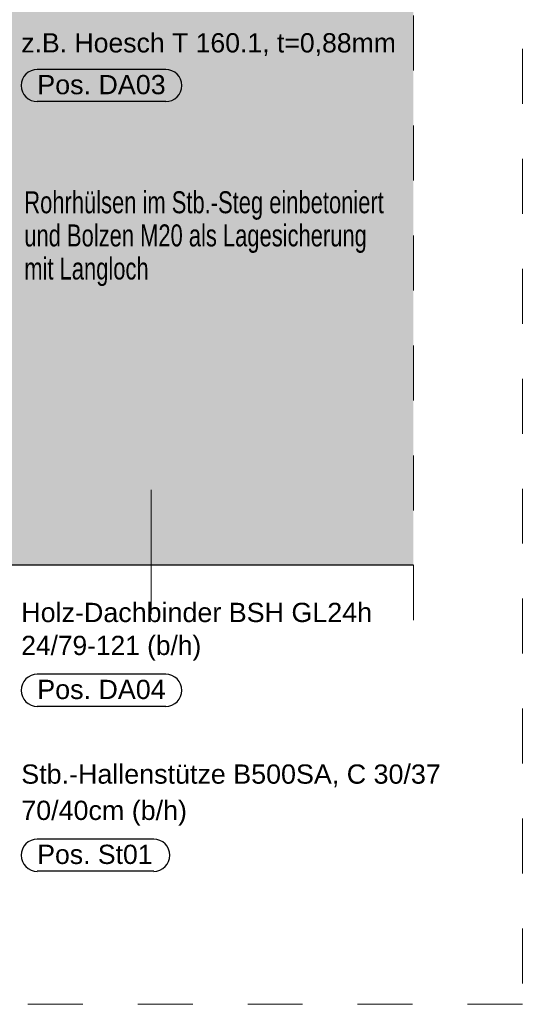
# Model space of a CAD drawing. Header units: metres. Extents: x 1316.5 to 1415.3, y -94.1 to -52.
# Tile 9 of 256: x 1319 to 1319.9, y -57.5 to -55.7. Entities that reach past the tile are written whole.
import ezdxf

# ---------------------------------------------------------------- set-up
doc = ezdxf.new("R2010")
doc.units = ezdxf.units.M
for name, pattern in [('AUSGEZOGEN', [0]), ('STRICHLINIE_S4', [0.008, 0.006, -0.002]), ('VERDECKT2_S2', [0.03, 0.02, -0.01])]:
    doc.linetypes.add(name, pattern=pattern)
for name, color, linetype, lineweight in [('XR$7$Allgemein', 4, 'AUSGEZOGEN', 13), ('XR$7$Dach', 3, 'AUSGEZOGEN', 18), ('XR$7$Möblierung', 4, 'AUSGEZOGEN', 13), ('XR$7$Text 1_100', 3, 'AUSGEZOGEN', 18), ('XR$7$Text 1_50', 3, 'AUSGEZOGEN', 18), ('XR$7$Wand', 1, 'AUSGEZOGEN', 50), ('XR$7$Wand Mauerwerk tr_1', 42, 'AUSGEZOGEN', 18)]:
    doc.layers.add(name, color=color, linetype=linetype, lineweight=lineweight)
doc.styles.add('ARIAL', font='arial.ttf')

msp = doc.modelspace()

# ---------------------------------------------------------------- hatches: boundary and pattern name
at = {"layer": 'XR$7$Möblierung', "linetype": 'AUSGEZOGEN', "lineweight": 13, "true_color": 0xb9a483, "transparency": 33554687}
msp.add_hatch(color=33, dxfattribs=at).paths.add_polyline_path([(1318.3417, -55.5323), (1318.5917, -55.5323), (1318.5917, -56.7023), (1319.6743, -56.7023), (1319.6743, -55.5323), (1318.3417, -55.4923)])

# ---------------------------------------------------------------- linework, layer by layer
at = {"layer": 'XR$7$Allgemein', "color": 4, "linetype": 'VERDECKT2_S2', "lineweight": 13, "transparency": 33554687}
msp.add_line((1319.6743, -55.1029), (1319.6743, -56.8119), dxfattribs=at)
at = {"layer": 'XR$7$Dach', "color": 7, "linetype": 'AUSGEZOGEN', "lineweight": 25, "transparency": 33554687}
msp.add_line((1318.5917, -56.7023), (1319.6743, -56.7023), dxfattribs=at)
at = {"layer": 'XR$7$Text 1_50', "color": 7, "linetype": 'AUSGEZOGEN', "lineweight": 25, "transparency": 33554687}
for p, q in [((1319.2234, -55.8011), (1318.9896, -55.8011)), ((1319.2234, -55.8594), (1318.9896, -55.8594)), ((1319.2234, -56.9011), (1318.9896, -56.9011)), ((1319.2234, -56.9594), (1318.9896, -56.9594)), ((1319.2016, -57.2011), (1318.9896, -57.2011)), ((1319.2016, -57.2594), (1318.9896, -57.2594))]:
    msp.add_line(p, q, dxfattribs=at)
for centre, start, end in [((1318.9896, -55.8303), 90, 270), ((1319.2234, -55.8303), 270, 90), ((1318.9896, -56.9303), 90, 270), ((1319.2234, -56.9303), 270, 90), ((1318.9896, -57.2303), 90, 270), ((1319.2016, -57.2303), 270, 90)]:
    msp.add_arc(centre, 0.0292, start, end, dxfattribs=at)
at = {"layer": 'XR$7$Wand', "color": 4, "linetype": 'AUSGEZOGEN', "lineweight": 13, "transparency": 33554687}
msp.add_line((1319.1967, -56.792), (1319.1967, -56.5655), dxfattribs=at)
at = {"layer": 'XR$7$Wand Mauerwerk tr_1', "color": 7, "linetype": 'STRICHLINIE_S4', "lineweight": 18, "transparency": 33554687}
msp.add_lwpolyline([(1316.5323, -53.9635), (1319.8726, -53.9635), (1319.8726, -57.5013), (1316.5323, -57.5013), (1316.5323, -53.9635)], close=True, dxfattribs=at)

# ---------------------------------------------------------------- texts
at = {"layer": 'XR$7$Text 1_100', "color": 3, "linetype": 'AUSGEZOGEN', "lineweight": 18, "transparency": 33554687, "insert": (1318.966, -56.0226), "char_height": 0.04, "width": 0.671977, "attachment_point": 1, "line_spacing_factor": 0.903614, "style": 'ARIAL'}
msp.add_mtext('\\A1;{\\fArial|i0|b0;\\H0.040000;\\W0.714286;\\C3;Rohrhülsen im Stb.-Steg einbetoniert}\\P{\\fArial|i0|b0;\\H0.040000;\\W0.714286;\\C3;und Bolzen M20 als Lagesicherung}\\P{\\fArial|i0|b0;\\H0.040000;\\W0.714286;\\C3;mit Langloch}\\P', dxfattribs=at)
at = {"layer": 'XR$7$Text 1_50', "color": 7, "linetype": 'AUSGEZOGEN', "lineweight": 25, "transparency": 33554687, "char_height": 0.035, "attachment_point": 7, "style": 'ARIAL'}
for s, insert, width in [('\\W0.99;z.B. Hoesch T 160.1, t=0,88mm', (1318.9605, -55.7766), 0.706213), ('\\W1.00;Pos. DA03', (1318.9896, -55.8466), 0.25122), ('\\W1.00;Holz-Dachbinder BSH GL24h', (1318.9605, -56.8066), 0.656118), ('\\W0.98;24/79-121 (b/h)', (1318.9605, -56.8766), 0.351413), ('\\W1.00;Pos. DA04', (1318.9896, -56.9466), 0.25122), ('\\W1.00;Stb.-Hallenstütze B500SA, C 30/37', (1318.9605, -57.1066), 0.781153), ('\\W1.00;70/40cm (b/h)', (1318.9605, -57.1766), 0.319063), ('\\W0.99;Pos. St01', (1318.9896, -57.2466), 0.229253)]:
    msp.add_mtext(s, dxfattribs=dict(at, insert=insert, width=width))

doc.saveas('drawing.dxf')
